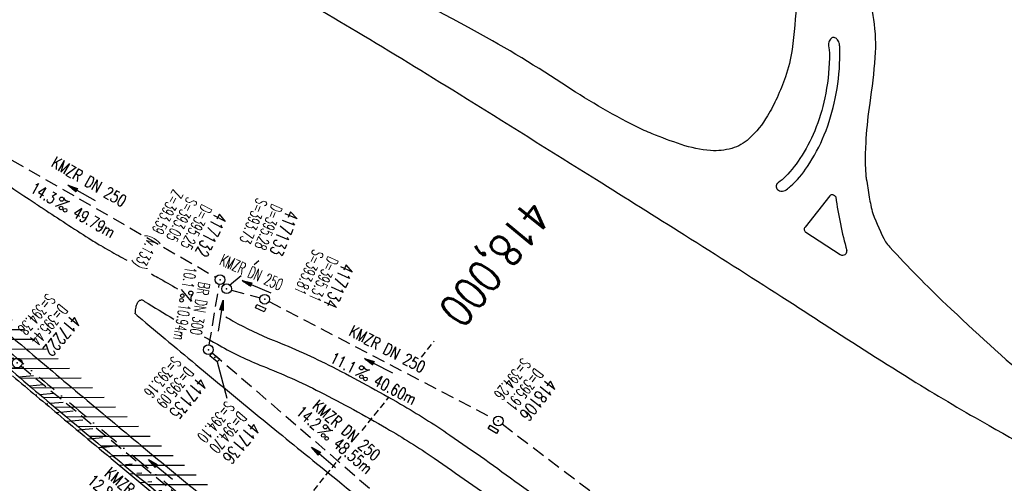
# Model space of a CAD drawing. Extents: x 448150 to 449332, y 437108 to 438384.
# Tile 41 of 46: x 448816 to 448968, y 437631 to 437703. Entities that reach past the tile are written whole.
import ezdxf
from ezdxf.enums import TextEntityAlignment as Align

# ---------------------------------------------------------------- set-up
doc = ezdxf.new("R2010")
doc.units = 0
doc.header["$LTSCALE"] = 2
doc.header["$MEASUREMENT"] = 0
for name, pattern in [('AUSGEZOGEN', [0]), ('GESTRICH-X2', [1.5, 1, -0.5]), ('GESTRICHELT', [0.75, 0.5, -0.25]), ('STRICHPT-X3', [3, 1.5, -0.75, 0, -0.75])]:
    doc.linetypes.add(name, pattern=pattern)
doc.layers.get('0').update_dxf_attribs({"linetype": 'AUSGEZOGEN'})
for name, color, linetype in [('ACHSE', 250, 'STRICHPT-X3'), ('FBR', 8, 'CONTINUOUS'), ('HEKTOM', 250, 'GESTRICHELT'), ('KANAL', 7, 'GESTRICH-X2'), ('PFEIL', 7, 'CONTINUOUS'), ('SCHACHTNR', 6, 'CONTINUOUS'), ('SCHLITZRINNE', 8, 'AUSGEZOGEN'), ('SCHSYMBOL', 7, 'AUSGEZOGEN'), ('STRASSE', 8, 'CONTINUOUS'), ('TEXTO', 4, 'CONTINUOUS'), ('TEXTU', 4, 'CONTINUOUS')]:
    doc.layers.add(name, color=color, linetype=linetype)
doc.styles.add('ROMANS', font='romans.shx', dxfattribs={"width": 0.8})

# ---------------------------------------------------------------- blocks, each defined once
blk = doc.blocks.new('30')
at = {"color": 0}
for p, q in [((-0.75, -0.29), (-0.75, 0.29)), ((-0.75, 0.29), (0.75, 0.29)), ((0.75, 0.29), (0.75, -0.29)), ((0.75, -0.29), (-0.75, -0.29))]:
    blk.add_line(p, q, dxfattribs=at)
blk.add_point((0, 0), dxfattribs=at)
blk = doc.blocks.new('GST')
at = {"color": 0}
blk.add_circle((0, 0), 0.75, dxfattribs=at)
blk.add_point((0, 0), dxfattribs=at)
blk = doc.blocks.new('10')
blk.add_blockref('GST', (0, 0))
blk = doc.blocks.new('PFEIL2')
at = {"color": 0}
for p, q in [((0.88, 0), (-2.4, -0.01)), ((0.88, -0.27), (0.88, 0.28)), ((0.88, 0.28), (2.43, 0.01)), ((0.91, 0.27), (0.88, 0.26)), ((0.97, 0.26), (0.88, 0.25)), ((1.02, 0.25), (0.88, 0.23)), ((1.07, 0.24), (0.88, 0.21)), ((1.13, 0.23), (0.88, 0.19)), ((1.18, 0.22), (0.88, 0.17)), ((1.24, 0.21), (0.88, 0.15)), ((1.29, 0.21), (0.88, 0.14)), ((1.34, 0.2), (0.88, 0.12)), ((1.4, 0.19), (0.88, 0.1)), ((1.45, 0.18), (0.88, 0.08)), ((1.51, 0.17), (0.88, 0.06)), ((1.56, 0.16), (0.88, 0.04)), ((1.61, 0.15), (0.88, 0.02)), ((1.67, 0.14), (0.88, 0.01)), ((1.72, 0.13), (0.88, -0.01)), ((1.78, 0.12), (0.88, -0.03)), ((1.83, 0.11), (0.88, -0.05)), ((1.88, 0.1), (0.88, -0.07)), ((1.94, 0.09), (0.88, -0.09)), ((2.05, 0.08), (0.88, -0.12)), ((1.99, 0.08), (0.88, -0.11)), ((2.1, 0.07), (0.88, -0.14)), ((2.15, 0.06), (0.88, -0.16)), ((2.21, 0.05), (0.88, -0.18)), ((2.26, 0.04), (0.88, -0.2)), ((2.32, 0.03), (0.88, -0.22)), ((2.37, 0.02), (0.88, -0.23)), ((2.42, 0.01), (0.88, -0.25)), ((2.43, 0.01), (0.88, -0.27))]:
    blk.add_line(p, q, dxfattribs=at)
blk = doc.blocks.new('PROM')
blk.add_line((1.57, 1.82), (0.02, 0.02))
for centre, radius in [((0.32, 1.51), 0.317), ((0.94, 0.29), 0.283), ((1.64, 0.29), 0.283)]:
    blk.add_circle(centre, radius)
blk.add_arc((0.99, 2.68), 1.03, 239.1414, 303.3549)
blk = doc.blocks.new('17')
blk.add_lwpolyline([(-0.76, -1.22), (0.75, -1.22), (0.75, -1.8), (-0.76, -1.8)], close=True)
blk.add_blockref('GST', (0, 0))

msp = doc.modelspace()

# ---------------------------------------------------------------- hatches: boundary and pattern name
at = {"layer": 'SCHLITZRINNE'}
h = msp.add_hatch(dxfattribs=at)
h.set_pattern_fill('_USER', color=256, scale=1.5, angle=45, style=0, pattern_type=0)
h.set_pattern_definition([(0.19809, (448696.2442, 437758.0261), (-0.005186, 1.499991), [])])
edge = h.paths.add_edge_path()
edge.add_arc((450103.94, 439168.64), 1992.85, 225.25393, 225.3265)
edge.add_arc((450104.38, 439169.08), 1993.47, 225.3265, 225.68551)
edge.add_arc((450114.11, 439179.05), 2007.4, 225.68551, 226.04327)
edge.add_arc((450116.37, 439181.4), 2010.66, 226.04327, 226.40034)
edge.add_arc((450108.35, 439172.97), 1999.02, 226.40034, 226.75845)
edge.add_arc((450107.36, 439171.92), 1997.58, 226.75845, 227.1169)
edge.add_arc((450114.22, 439179.31), 2007.66, 227.1169, 227.47445)
edge.add_arc((450112.04, 439176.93), 2004.44, 227.47445, 227.83238)
edge.add_arc((450107.82, 439172.27), 1998.16, 227.83238, 228.19088)
edge.add_arc((450107.66, 439172.09), 1997.92, 228.19088, 228.54975)
edge.add_arc((450107.03, 439171.38), 1996.96, 228.54975, 228.9087)
edge.add_arc((450111.57, 439176.59), 2003.87, 228.9087, 229.26596)
edge.add_arc((450119.09, 439185.32), 2015.39, 229.26596, 229.6222)
edge.add_arc((450115.13, 439180.66), 2009.28, 229.6222, 229.97992)
edge.add_arc((450101.81, 439164.79), 1988.56, 229.97992, 230.3395)
edge.add_arc((450135.91, 439205.92), 2041.98, 230.3395, 230.69914)
edge.add_arc((450015.79, 439059.17), 1852.34, 230.69914, 231.07675)
edge.add_arc((450440.04, 439584.51), 2527.6, 231.07675, 231.41321)
edge.add_arc((449605.18, 438538.21), 1189.04, 231.41321, 231.90377)
edge.add_arc((451876.6, 441435.45), 4870.53, 231.90377, 232.05412)
edge.add_arc((449764.39, 438726.67), 1435.57, 232.05412, 232.33105)
edge.add_arc((663048.57, 714993.47), 350453.47, 232.3310515, 232.3318237)
edge.add_arc((452105.71, 441751.77), 5260.88, 232.33184, 232.33814)
edge.add_arc((1083717.78, 1260087.56), 1038995.51, 232.33813988, 232.33882921)
edge.add_arc((362297.75, 325361.77), 141749.67, 52.3359582, 52.3410109, ccw=False)
edge.add_arc((130991.07, 25697.41), 520301.52, 52.3345817, 52.3359582, ccw=False)
edge.add_arc((597397.74, 629905.02), 242982.19, 232.3337962, 232.3367437)
edge.add_arc((1091510.3, 1270060.01), 1051651.24, 232.33674373, 232.33742474)
edge.add_arc((63904.41, -61307.14), 630166.93, 52.33651599, 52.33765249, ccw=False)
edge.add_line((448950.68, 437541.27), (448965.93, 437529.5))
edge.add_arc((450103.94, 439168.64), 1993.35, 225.25393, 225.3265)
edge.add_arc((450104.38, 439169.08), 1993.97, 225.3265, 225.63581)
h = msp.add_hatch(dxfattribs=at)
h.set_pattern_fill('_USER', color=256, scale=1.5, angle=45, style=0, pattern_type=0)
h.set_pattern_definition([(5.43336, (448830.8072, 437635.437), (-0.142032, 1.4932605), [])])
edge = h.paths.add_edge_path()
edge.add_arc((450115.13, 439180.66), 2009.78, 229.70284, 229.97992)
edge.add_arc((450101.81, 439164.79), 1989.06, 229.97992, 230.3395)
edge.add_arc((450135.91, 439205.92), 2042.48, 230.3395, 230.69914)
edge.add_arc((450015.79, 439059.17), 1852.84, 230.69914, 231.07675)
edge.add_arc((450440.04, 439584.51), 2528.1, 231.07675, 231.21142)
edge.add_arc((450103.94, 439168.64), 1992.85, 225.25393, 225.3265)
edge.add_arc((450104.38, 439169.08), 1993.47, 225.3265, 225.68551)
edge.add_arc((450114.11, 439179.05), 2007.4, 225.68551, 226.04327)
edge.add_arc((450116.37, 439181.4), 2010.66, 226.04327, 226.40034)
edge.add_arc((450108.35, 439172.97), 1999.02, 226.40034, 226.75845)
edge.add_arc((450107.36, 439171.92), 1997.58, 226.75845, 227.1169)
edge.add_arc((450114.22, 439179.31), 2007.66, 227.1169, 227.47445)
edge.add_arc((450112.04, 439176.93), 2004.44, 227.47445, 227.83238)
edge.add_arc((450107.82, 439172.27), 1998.16, 227.83238, 228.19088)
edge.add_arc((450107.66, 439172.09), 1997.92, 228.19088, 228.54975)
edge.add_arc((450107.03, 439171.38), 1996.96, 228.54975, 228.9087)
edge.add_arc((450111.57, 439176.59), 2003.87, 228.9087, 229.26596)
edge.add_arc((450119.09, 439185.32), 2015.39, 229.26596, 229.6222)
edge.add_arc((450115.13, 439180.66), 2009.28, 229.6222, 229.97992)
edge.add_arc((450101.81, 439164.79), 1988.56, 229.97992, 230.3395)
edge.add_arc((450135.91, 439205.92), 2041.98, 230.3395, 230.69914)
edge.add_arc((450015.79, 439059.17), 1852.34, 230.69914, 231.07675)
edge.add_arc((450440.04, 439584.51), 2527.6, 231.07675, 231.41321)
edge.add_arc((449605.18, 438538.21), 1189.04, 231.41321, 231.90377)
edge.add_arc((451876.6, 441435.45), 4870.53, 231.90377, 232.05412)
edge.add_arc((449764.39, 438726.67), 1435.57, 232.05412, 232.33105)
edge.add_arc((663048.57, 714993.47), 350453.47, 232.3310515, 232.3318237)
edge.add_arc((452105.71, 441751.77), 5260.88, 232.33184, 232.33814)
edge.add_arc((1083717.78, 1260087.56), 1038995.51, 232.33813988, 232.33882921)
edge.add_arc((362297.75, 325361.77), 141749.67, 52.3359582, 52.3410109, ccw=False)
edge.add_arc((130991.07, 25697.41), 520301.52, 52.3345817, 52.3359582, ccw=False)
edge.add_arc((597397.74, 629905.02), 242982.19, 232.3337962, 232.3367437)
edge.add_arc((1091510.3, 1270060.01), 1051651.24, 232.33674373, 232.33742474)
edge.add_arc((63904.41, -61307.14), 630166.93, 52.33651599, 52.33765249, ccw=False)
edge.add_line((448950.68, 437541.27), (448965.93, 437529.5))

# ---------------------------------------------------------------- linework, layer by layer
at = {"layer": 'ACHSE'}
msp.add_lwpolyline([(448814.77, 437651.54, 0.001561), (448824.34, 437643.45, 0.001569), (448833.91, 437635.46, 0.001569), (448843.79, 437627.32, 0.001648), (448853.26, 437619.62, 0.001468), (448864.82, 437610.34, 0.00214), (448872.8, 437604.03, 0.000656), (448882.86, 437596.17, 0.001208), (448888.34, 437591.92, 0.000003), (448892.07, 437589.03, 0.000028), (448892.53, 437588.68, 0.000003), (448902.42, 437581.04, -0.000022), (448912.32, 437573.41, -0.000006), (448922.22, 437565.77, 0.000013), (448932.11, 437558.13, 0.000003), (448942.01, 437550.49, -0.000005), (448951.9, 437542.85, -0.000002), (448981.59, 437519.94, 0.000001), (449011.27, 437497.03, 0), (449049.14, 437467.8, 0), (449090.43, 437435.92, 0.000002), (449130.01, 437405.37, -0.000003), (449169.59, 437374.82, -0.000001), (449183.7, 437363.93, 0.000004)], format="xyb", dxfattribs=at)
at = {"layer": 'FBR'}
for points in [[(448806.56, 437661.19, 0.001554), (448816.06, 437653.06, 0.001561), (448825.62, 437644.98, 0.001569), (448835.19, 437637, 0.001569), (448845.06, 437628.87, 0.001648), (448854.51, 437621.18, 0.001468), (448866.07, 437611.91, 0.00214), (448874.04, 437605.6, 0.000656), (448884.09, 437597.74, 0.001208), (448889.56, 437593.5, 0.000003), (448893.29, 437590.62, 0.000028), (448893.75, 437590.26, 0.000003), (448903.65, 437582.63, -0.000022), (448913.54, 437574.99, -0.000006), (448923.44, 437567.35, 0.000013), (448933.33, 437559.71, 0.000003), (448943.23, 437552.07, -0.000005), (448953.12, 437544.44, -0.000002), (448982.81, 437521.52)], [(448813.25, 437630.24, 0.001569), (448822.9, 437622.18, 0.001569), (448832.87, 437613.97, 0.001648), (448842.41, 437606.21, 0.001468), (448854.07, 437596.85, 0.002141), (448862.11, 437590.49, 0.000656), (448872.25, 437582.57, 0.001208), (448877.76, 437578.29, 0.000003), (448881.53, 437575.38, 0.000028), (448881.99, 437575.03, 0.000003), (448891.88, 437567.39, -0.000022), (448901.78, 437559.75, -0.000006), (448911.67, 437552.11, 0.000013), (448921.57, 437544.47, 0.000003), (448931.46, 437536.84, -0.000005), (448941.36, 437529.2, -0.000002), (448971.05, 437506.29)], [(449091.65, 437437.51, 0.000002), (449131.24, 437406.96, -0.000003), (449170.82, 437376.41, -0.000001), (449185.28, 437365.24, -0.000001)], [(448794.52, 437691.63, 0.00636), (448803.26, 437684.97, 0.011242), (448806.21, 437682.88, 0.000341), (448818.61, 437674.52, 0.003009), (448820.02, 437673.58, 0.002463), (448827.05, 437669.02, 0.00947), (448828.91, 437667.88, 0.007951), (448831.61, 437666.34, -0.000764), (448832.92, 437665.62, -0.003859)], [(448836.7, 437663.52, -0.000579), (448837.68, 437662.96, -0.002342), (448840.74, 437661.21, 0.004603)], [(448834.23, 437657.34, -0.005266), (448834.22, 437657.42, -0.02001), (448834.22, 437657.44, -0.026184), (448834.24, 437657.73, -0.016023), (448834.3, 437658.2, -0.026441), (448834.37, 437658.52, -0.021881), (448834.49, 437658.9, -0.059083), (448834.62, 437659.15, -0.058154), (448834.8, 437659.36, -0.101565), (448834.94, 437659.45, -0.064618), (448835.2, 437659.5, -0.136182)], [(448835.65, 437659.28, 0.008088), (448840.16, 437656.55, 0.004603)], [(448834.23, 437657.34, 0.00017), (448835.27, 437656.47, 0.001569), (448844.76, 437648.55, 0.001569), (448854.56, 437640.48, 0.001647), (448863.94, 437632.85, 0.001468), (448875.41, 437623.64, 0.00214), (448883.33, 437617.38, 0.000657), (448893.31, 437609.57, 0.001208), (448898.76, 437605.35, 0.000003), (448902.46, 437602.49, 0.000028), (448902.92, 437602.14, 0.000003), (448912.81, 437594.5, -0.000022), (448922.71, 437586.86, -0.000006), (448932.6, 437579.22, 0.000013), (448942.5, 437571.59, 0.000003), (448952.39, 437563.95, -0.000005), (448962.29, 437556.31, -0.000002), (448991.97, 437533.4), (449021.66, 437510.48), (449047.05, 437490.89)], [(448848.18, 437656.88, 0.000892), (448849.29, 437656.25, 0.034303), (448855.46, 437653.3, -0.023364), (448864.61, 437649.16, -0.013741), (448875.13, 437643.44, -0.018371), (448882.71, 437638.66, -0.008232), (448893.41, 437631.08, -0.007691), (448904.6, 437622.61, -0.000683), (448912.46, 437616.45, 0.000756), (448919.56, 437610.9, 0.002366), (448925.83, 437606.05, -0.002299), (448932.29, 437601.06, -0.027511), (448941.68, 437592.86, -0.018116), (448954.74, 437579.17, -0.001763), (448956.29, 437577.41, -0.000577), (448960.99, 437572.02, -0.008616), (448963.65, 437568.86, -0.004986), (448968.09, 437563.28)], [(448844.86, 437653.82, 0.001822), (448847.17, 437652.5, 0.034303), (448853.87, 437649.29, -0.023364), (448862.65, 437645.33, -0.013741), (448872.97, 437639.71, -0.018371), (448880.28, 437635.1, -0.008232), (448890.86, 437627.61, -0.007691), (448901.95, 437619.22, -0.000683), (448909.8, 437613.07, 0.000756), (448916.91, 437607.5, 0.002366), (448923.21, 437602.63, -0.002299), (448929.64, 437597.66, -0.027511), (448938.67, 437589.77, -0.018116), (448951.52, 437576.31, -0.001763), (448953.05, 437574.57, -0.000577), (448957.74, 437569.19, -0.008616), (448960.3, 437566.15, -0.004986), (448964.69, 437560.63, -0.004986)]]:
    msp.add_lwpolyline(points, format="xyb", dxfattribs=at)
msp.add_arc((448833.78, 437656.05), 3.73, 59.9144, 67.666, dxfattribs=at)
at = {"layer": 'HEKTOM'}
for p, q in [((448878.33, 437650.68), (448880.31, 437653.13)), ((448869.19, 437639.36), (448873.38, 437644.55)), ((448853.25, 437619.62), (448865.96, 437635.36))]:
    msp.add_line(p, q, dxfattribs=at)
at = {"layer": 'KANAL'}
for p, q in [((448804.78, 437687.06), (448846.63, 437663)), ((448845.62, 437652.56), (448847.16, 437661.88)), ((448847.72, 437662.01), (448847.86, 437661.83)), ((448849.03, 437661.03), (448853.47, 437659.81)), ((448854.84, 437659.25), (448889.5, 437641.19)), ((448846.06, 437651.34), (448881.72, 437620.66)), ((448816.59, 437649.31), (448857.59, 437615.56)), ((448890.78, 437640.37), (448930.62, 437610.09))]:
    msp.add_line(p, q, dxfattribs=at)
at = {"layer": 'SCHACHTNR'}
for p, q in [((448852.54, 437664.95), (448853.28, 437665.56)), ((448848.77, 437661.78), (448850.52, 437663.25)), ((448846.85, 437649.94), (448848.33, 437644.34))]:
    msp.add_line(p, q, dxfattribs=at)
at = {"layer": 'SCHLITZRINNE'}
for points in [[(448813.47, 437650.01, 0.001561), (448823.05, 437641.92, 0.001569), (448832.63, 437633.92, 0.001569), (448842.53, 437625.77, 0.001648), (448852, 437618.07, 0.001468), (448863.57, 437608.78, 0.00214), (448871.56, 437602.46, 0.000656), (448881.63, 437594.59, 0.001208), (448887.11, 437590.34, 0.000003), (448890.85, 437587.45, 0.000028), (448891.31, 437587.1, 0.000003), (448901.2, 437579.46, -0.000022), (448911.1, 437571.82, -0.000006), (448920.99, 437564.18, 0.000013), (448930.89, 437556.55, 0.000003), (448940.78, 437548.91, -0.000005), (448950.68, 437541.27, -0.000001), (448965.93, 437529.5, 0.000001)], [(448815.3, 437647.8, 0.001209), (448822.73, 437641.53, 0.001569), (448832.32, 437633.54, 0.001569), (448842.21, 437625.38, 0.001648), (448851.69, 437617.68, 0.000588), (448856.31, 437613.95, 0.00214)]]:
    msp.add_lwpolyline(points, format="xyb", dxfattribs=at)
at = {"layer": 'STRASSE'}
for p, q in [((448941.3, 437675.56), (448937.48, 437670.72)), ((448937.6, 437669.95), (448942.88, 437666.52))]:
    msp.add_line(p, q, dxfattribs=at)
for points in [[(448811.18, 437728.09, 0.00091), (448814.54, 437726.8, 0.002094), (448816, 437726.25, 0.000623), (448820.38, 437724.62, -0.000809), (448823.75, 437723.37, -0.019786), (448839.23, 437716.87, -0.019805), (448854.14, 437709.18, -0.005461), (448868.4, 437700.89, -0.004887), (448884.13, 437691.29, -0.000471), (448905.31, 437678.07, -0.000732), (448918.9, 437669.53, -0.002349), (448933.91, 437659.98, 0.005143)], [(448945.72, 437712.91, -0.032967), (448948.03, 437702.75, -0.058829), (448948.26, 437696.91, -0.017764), (448947.45, 437689.86, 0.022949), (448946.88, 437684.39, 0.000908), (448946.75, 437682.08, 0.006919), (448946.74, 437681.78, 0.015283), (448946.75, 437680.71, 0.009177), (448946.84, 437678.95, 0.019132), (448946.93, 437678.18, 0.005164), (448947.38, 437675.36, 0.026397), (448947.94, 437672.84, 0.036039)], [(448936.12, 437705.61, -0.027995), (448935.48, 437698.12, -0.048638), (448934.45, 437693.91, -0.023066), (448933.16, 437690.69, -0.025498), (448931.71, 437687.91, -0.075368), (448928.83, 437684.36, -0.114507), (448926.19, 437682.88, -0.089933), (448922.93, 437682.54, -0.063323), (448918.4, 437683.47, -0.012665), (448913.89, 437685.13, -0.022823), (448911.46, 437686.23, -0.028302), (448900, 437692.91, 0.022386), (448885.61, 437701.51, 0.003002), (448865.56, 437712.16, 0.007891)], [(448949.88, 437668.46, 0.029319), (448950.56, 437667.63, 0.017176), (448959.25, 437658.8, 0.011129), (448972.8, 437646.5, 0.043064), (448976.64, 437643.71, 0.007501)], [(448933.91, 437659.98, -0.001024), (448940.43, 437655.77, 0.005143), (448954.57, 437646.79, 0.010706), (448965.86, 437640.13, -0.007273), (448982.54, 437630.42, -0.002597), (448992.86, 437624.15, -0.002625), (449002.99, 437617.84, -0.002127), (449006.83, 437615.4, -0.007096)]]:
    msp.add_lwpolyline(points, format="xyb", dxfattribs=at)
msp.add_lwpolyline([(448935.23, 437677.04, 0.067285), (448937.86, 437680.06, 0.048373), (448940.45, 437684.97, 0.046785), (448942.15, 437690.59, 0.044847), (448942.84, 437696.67, 0.015628), (448942.82, 437698.6, 0.057536), (448942.74, 437699.12, 0.114137), (448942.4, 437699.74, 0.174335), (448941.98, 437699.97, 0.219713), (448941.52, 437699.84, 0.149627), (448941.16, 437699.26, 0.115548), (448941.13, 437698.43, -0.057078), (448941.26, 437696.79, -0.041611), (448940.53, 437690.65, -0.048621), (448938.97, 437685.58, -0.046537), (448936.69, 437681.3, -0.055775), (448934.1, 437678.18, -0.05652), (448933.46, 437677.69, 0.107558), (448933.15, 437677.4, 0.242107), (448933.08, 437676.81, 0.221985), (448933.53, 437676.35, 0.096148), (448934.01, 437676.27, 0.115538), (448934.4, 437676.38, 0.04455), (448934.59, 437676.5, 0.011865)], format="xyb", close=True, dxfattribs=at)
for centre, radius, start, end in [((448941.62, 437675.3), 0.411, 70.7265, 141.0979), ((448941.42, 437674.71), 1.04, 40.2023, 70.7265), ((449002.01, 437683.52), 60.35, 187.752, 195.7801), ((448981.94, 437685.28), 36.2, 200.1025, 207.6884), ((448937.85, 437670.39), 0.499, 137.7375, 240.5591), ((448943.28, 437667.14), 0.741, 237.6076, 303.6687), ((448943.37, 437667), 0.572, 303.6687, 10.6728)]:
    msp.add_arc(centre, radius, start, end, dxfattribs=at)

# ---------------------------------------------------------------- block references
at = {"layer": 'PFEIL'}
for p, rotation in [((448825.95, 437676), 150.1084999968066), ((448852.91, 437661.53), 156.4582999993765), ((448847.38, 437657.06), 80.59360000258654), ((448871.72, 437649.34), 152.4549000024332), ((448863.25, 437635.23), 139.2973000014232), ((448838.12, 437633.35), 140.5463000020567)]:
    msp.add_blockref('PFEIL2', p, dxfattribs=dict(at, rotation=rotation))
at = {"layer": 'SCHSYMBOL'}
for name, p, rotation in [('10', (448847.28, 437662.62), 320.1349999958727), ('10', (448848.3, 437661.22), 320.1837000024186), ('17', (448854.18, 437659.61), 335.424363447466), ('10', (448845.49, 437651.82), 320.295499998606), ('GST', (448816.01, 437649.79), 319.6830999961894), ('30', (448846.47, 437650.64), 320.3392000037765), ('17', (448890.18, 437640.84), 330.0314778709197)]:
    msp.add_blockref(name, p, dxfattribs=dict(at, rotation=rotation))
at = {"layer": 'TEXTU'}
for p, rotation in [((448821.83, 437673.9), 330.1084999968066), ((448841.34, 437661.12), 260.5935999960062), ((448868.11, 437647.83), 332.4549000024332), ((448862.29, 437638.99), 319.2973000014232)]:
    msp.add_blockref('PROM', p, dxfattribs=dict(at, rotation=rotation))

# ---------------------------------------------------------------- texts
at = {"layer": 'HEKTOM', "style": 'ROMANS', "width": 0.8}
msp.add_text('418,000', height=5, rotation=231.0559, dxfattribs=at).set_placement((448894.77, 437675.4))
at = {"layer": 'SCHACHTNR', "style": 'ROMANS'}
for s, height, rotation, width, p in [('Z=393.59 (v.133)', 1.8, 242.6496, 0.6, (448840.05, 437676.65)), ('Z=393.59', 1.8, 242.6496, 0.6, (448840.05, 437676.65)), ('S=393.05', 1.8, 242.6496, 0.6, (448842.25, 437675.51)), ('S=393.73', 1.8, 248.0303, 0.6, (448852.96, 437675.34)), ('D=395.25', 1.8, 242.6496, 0.6, (448844.49, 437674.37)), ('D=395.28', 1.8, 248.0303, 0.6, (448855.29, 437674.42)), ('417132', 2, 242.6496, 0.7, (448846.7, 437673.2)), ('417133', 2, 248.0303, 0.7, (448857.6, 437673.48)), ('S=393.81', 1.8, 245.4972, 0.6, (448861.67, 437667.41)), ('D=395.31', 1.8, 245.4972, 0.6, (448863.96, 437666.37)), ('417134', 2, 245.4972, 0.7, (448866.22, 437665.33)), ('S=394.38', 1.8, 229.6831, 0.6, (448820.66, 437660.6)), ('D=395.44', 1.8, 229.6831, 0.6, (448822.57, 437659.01)), ('417222', 2, 229.6831, 0.7, (448824.48, 437657.38)), ('S=393.16', 1.8, 230.2955, 0.6, (448840.06, 437650.93)), ('D=395.09', 1.8, 230.2955, 0.6, (448842, 437649.34)), ('S=394.26', 1.8, 231.5056, 0.6, (448893.91, 437650.66)), ('D=395.91', 1.8, 231.5056, 0.6, (448895.84, 437649.09)), ('417135', 2, 230.2955, 0.7, (448843.94, 437647.74)), ('418106', 2, 231.5056, 0.7, (448897.81, 437647.53)), ('S=394.10', 1.8, 230.3392, 0.6, (448848.27, 437644.02)), ('D=394.70', 1.8, 230.3392, 0.6, (448850.17, 437642.42)), ('417136', 2, 230.3392, 0.7, (448852.11, 437640.83))]:
    msp.add_text(s, height=height, rotation=rotation, dxfattribs=dict(at, width=width)).set_placement(p)
at = {"layer": 'TEXTO', "style": 'ROMANS'}
for s, rotation, width, p in [('KMZR DN 250', 330.1085, 0.75, (448826.64, 437676.96)), ('KMZR DN 250', 336.4583, 0.6, (448851.78, 437662.94)), ('BR DN 300', 260.5936, 0.6, (448843.32, 437658.31)), ('KMZR DN 250', 332.4549, 0.75, (448872.66, 437651.12)), ('KMZR DN 250', 319.2973, 0.75, (448866.19, 437638.72)), ('KMZR DN 250', 320.5463, 0.75, (448834.25, 437628.38))]:
    msp.add_text(s, height=1.8, rotation=rotation, dxfattribs=dict(at, width=width)).set_placement(p, align=Align.CENTER)
at = {"layer": 'TEXTU', "style": 'ROMANS'}
for s, rotation, width, p in [('14.3', 330.1085, 0.75, (448817.86, 437676.2)), ('49.79m', 330.1085, 0.75, (448824.42, 437672.42)), ('10.1', 260.5936, 0.6, (448841.93, 437664.72)), ('10.94m', 260.5936, 0.6, (448840.99, 437658.95)), ('11.1', 332.4549, 0.75, (448864.06, 437649.94)), ('40.60m', 332.4549, 0.75, (448870.78, 437646.44)), ('14.2', 319.2973, 0.75, (448858.83, 437641.97)), ('48.55m', 319.2973, 0.75, (448864.55, 437637.03)), ('12.8', 320.5463, 0.75, (448826.69, 437631.35))]:
    msp.add_text(s, height=1.8, rotation=rotation, dxfattribs=dict(at, width=width)).set_placement(p)

doc.saveas('drawing.dxf')
